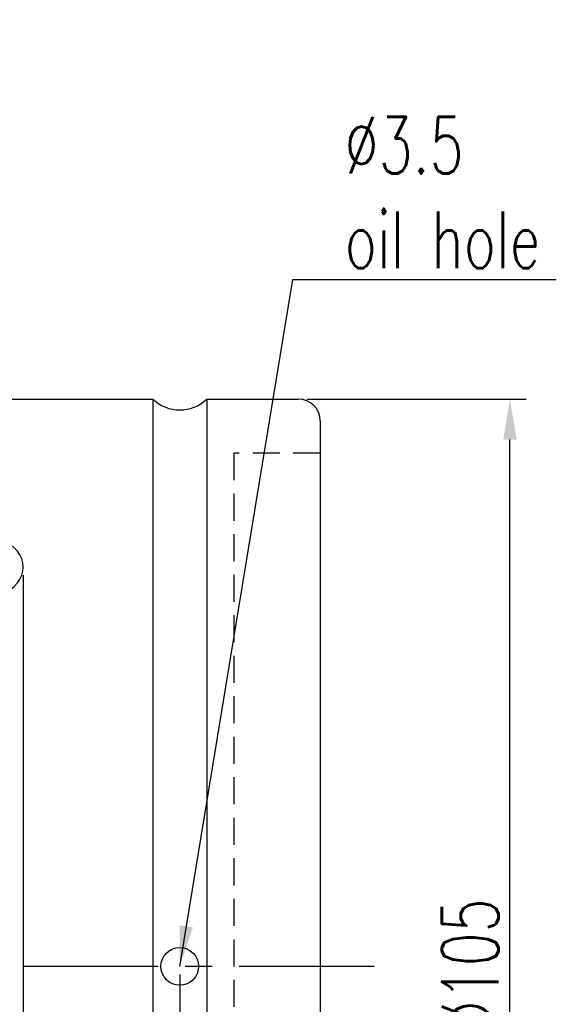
# Model space of a CAD drawing. Extents: x 64 to 344, y 92 to 268.
# Tile 7 of 7: x 294 to 344, y 177 to 268. Entities that reach past the tile are written whole.
import ezdxf

# ---------------------------------------------------------------- set-up
doc = ezdxf.new("R2010")
doc.units = 0
doc.header["$MEASUREMENT"] = 0
doc.linetypes.add('CENTER', pattern=[2, 1.25, -0.25, 0.25, -0.25])
doc.linetypes.add('HIDDEN', pattern=[0.375, 0.25, -0.125])
for name, color, linetype in [('CEN', 1, 'CENTER'), ('DIM', 4, 'CONTINUOUS'), ('HID', 2, 'HIDDEN'), ('OUT', 3, 'CONTINUOUS')]:
    doc.layers.add(name, color=color, linetype=linetype)
doc.styles.add('CHN', font='SIMPLEX.shx', dxfattribs={"width": 0.7, "bigfont": 'CHINESET.shx'})
doc.dimstyles.get("Standard").update_dxf_attribs({"dimscale": 0, "dimtxt": 4, "dimasz": 3, "dimexe": 1, "dimexo": 0.5, "dimgap": 1, "dimtad": 1, "dimdsep": 46, "dimtxsty": 'CHN', "dimcen": 0.09, "dimclrd": 256, "dimclre": 256, "dimclrt": 256, "dimadec": 0, "dimazin": 0, "dimtp": 1, "dimtm": 1, "dimtfac": 0.6, "dimtix": 1, "dimtmove": 2, "dimatfit": 3, "dimfxl": 0, "dimtvp": 0.85, "dimtolj": 1, "dimarcsym": 0})

# ---------------------------------------------------------------- blocks, each defined once
blk = doc.blocks.new('*D0')
at = {"layer": 'DIM', "color": 0, "lineweight": -2, "transparency": 16777216}
for p, q in [((320.754, 233.044), (341.074, 233.044)), ((339.574, 131.794), (339.574, 229.294)), ((320.754, 128.044), (341.074, 128.044))]:
    blk.add_line(p, q, dxfattribs=at)
at = {"layer": 'DIM', "color": 0, "transparency": 16777216}
for points in [[(338.949, 229.294), (340.199, 229.294), (339.574, 233.044)], [(338.949, 131.794), (340.199, 131.794), (339.574, 128.044)]]:
    blk.add_solid(points, dxfattribs=at)
at = {"layer": 'DIM', "color": 0, "transparency": 16777216, "insert": (335.899, 180.544), "char_height": 5.25, "attachment_point": 5, "rotation": 90, "style": 'CHN'}
blk.add_mtext('\\A1;%%c105', dxfattribs=at)
blk = doc.blocks.new('*D1')
at = {"layer": 'DIM', "color": 0, "lineweight": -2, "transparency": 16777216}
for p, q in [((309.004, 179.794), (309.004, 114.191)), ((322.004, 129.294), (322.004, 114.191)), ((318.254, 115.691), (312.754, 115.691))]:
    blk.add_line(p, q, dxfattribs=at)
at = {"layer": 'DIM', "color": 0, "transparency": 16777216}
for points in [[(312.754, 116.316), (312.754, 115.066), (309.004, 115.691)], [(318.254, 116.316), (318.254, 115.066), (322.004, 115.691)]]:
    blk.add_solid(points, dxfattribs=at)
at = {"layer": 'DIM', "color": 0, "transparency": 16777216, "insert": (315.504, 119.366), "char_height": 5.25, "attachment_point": 5, "style": 'CHN'}
blk.add_mtext('\\A1;13', dxfattribs=at)
blk = doc.blocks.new('*D2')
at = {"layer": 'DIM', "color": 0, "lineweight": -2, "transparency": 16777216}
for p, q in [((294.504, 216.752), (294.504, 102.903)), ((322.004, 129.294), (322.004, 102.903)), ((318.254, 104.403), (298.254, 104.403))]:
    blk.add_line(p, q, dxfattribs=at)
at = {"layer": 'DIM', "color": 0, "transparency": 16777216}
for points in [[(298.254, 105.028), (298.254, 103.778), (294.504, 104.403)], [(318.254, 105.028), (318.254, 103.778), (322.004, 104.403)]]:
    blk.add_solid(points, dxfattribs=at)
at = {"layer": 'DIM', "color": 0, "transparency": 16777216, "insert": (308.254, 108.078), "char_height": 5.25, "attachment_point": 5, "style": 'CHN'}
blk.add_mtext('\\A1;27.5', dxfattribs=at)

msp = doc.modelspace()

# ---------------------------------------------------------------- linework, layer by layer
at = {"layer": 'CEN', "color": 0, "ltscale": 10}
msp.add_line((327.004, 180.544), (229.556, 180.544), dxfattribs=at)
at = {"layer": 'HID', "color": 0, "ltscale": 10}
for p, q in [((322.004, 228.044), (314.004, 228.044)), ((314.004, 228.044), (314.004, 133.044))]:
    msp.add_line(p, q, dxfattribs=at)
at = {"layer": 'OUT', "color": 0, "ltscale": 10}
for p, q in [((239.004, 233.044), (306.504, 233.044)), ((306.504, 233.044), (306.504, 128.044)), ((311.504, 233.044), (311.504, 128.044)), ((311.504, 233.044), (320.004, 233.044)), ((322.004, 231.044), (322.004, 130.044))]:
    msp.add_line(p, q, dxfattribs=at)
at = {"layer": 'OUT', "color": 0}
msp.add_circle((309.004, 180.544), 1.75, dxfattribs=at)
msp.add_arc((309.004, 235.669), 3.625, 226.39718, 313.60282, dxfattribs=at)
at = {"layer": 'OUT', "color": 0, "ltscale": 10}
msp.add_arc((320.004, 231.044), 2, 0, 90, dxfattribs=at)
at = {"layer": 'OUT', "color": 0}
msp.add_ellipse((290.504, 217.502), major_axis=(4, 0), ratio=0.734083, start_param=4.712389, end_param=7.853982, dxfattribs=at)

# ---------------------------------------------------------------- texts
at = {"layer": 'DIM', "color": 0, "insert": (324.265, 245.163), "char_height": 5.25, "attachment_point": 7, "style": 'CHN'}
msp.add_mtext('\\A1;%%c3.5\\Poil hole', dxfattribs=at)

# ---------------------------------------------------------------- dimensions: what is measured, and where the dimension line sits
at = {"layer": 'DIM', "color": 0}
dim = msp.add_linear_dim(base=(339.574, 233.044), p1=(320.004, 128.044), p2=(320.004, 233.044), angle=90, text='%%c<>', dimstyle='Standard', override={"dimscale": 1.5, "dimtxt": 3.5, "dimasz": 2.5, "dimgap": 0.7, "dimclrd": 0, "dimclre": 0, "dimclrt": 0, "dimtmove": 1}, dxfattribs=at)
dim.commit()
dim.dimension.update_dxf_attribs({"geometry": '*D0', "text_midpoint": (335.899, 180.544)})
for base, p2, picture, middle in [((294.504, 104.403), (294.504, 217.502), '*D2', (308.254, 108.078)), ((309.004, 115.691), (309.004, 180.544), '*D1', (315.504, 119.366))]:
    dim = msp.add_linear_dim(base=base, p1=(322.004, 130.044), p2=p2, dimstyle='Standard', override={"dimscale": 1.5, "dimtxt": 3.5, "dimasz": 2.5, "dimgap": 0.7, "dimclrd": 0, "dimclre": 0, "dimclrt": 0, "dimtmove": 1}, dxfattribs=at)
    dim.commit()
    dim.dimension.update_dxf_attribs({"geometry": picture, "text_midpoint": middle})

# ---------------------------------------------------------------- leaders
at = {"layer": 'DIM', "color": 0, "annotation_type": 0, "has_hookline": 1, "hookline_direction": 0, "text_width": 19.6}
msp.add_leader([(309.004, 180.544), (319.465, 244.113), (323.215, 244.113)], dimstyle='Standard', override={"dimscale": 1.5, "dimtxt": 3.5, "dimasz": 2.5, "dimgap": 0.7, "dimclrd": 0, "dimclre": 0, "dimclrt": 0, "dimtmove": 1}, dxfattribs=at)

doc.saveas('drawing.dxf')
